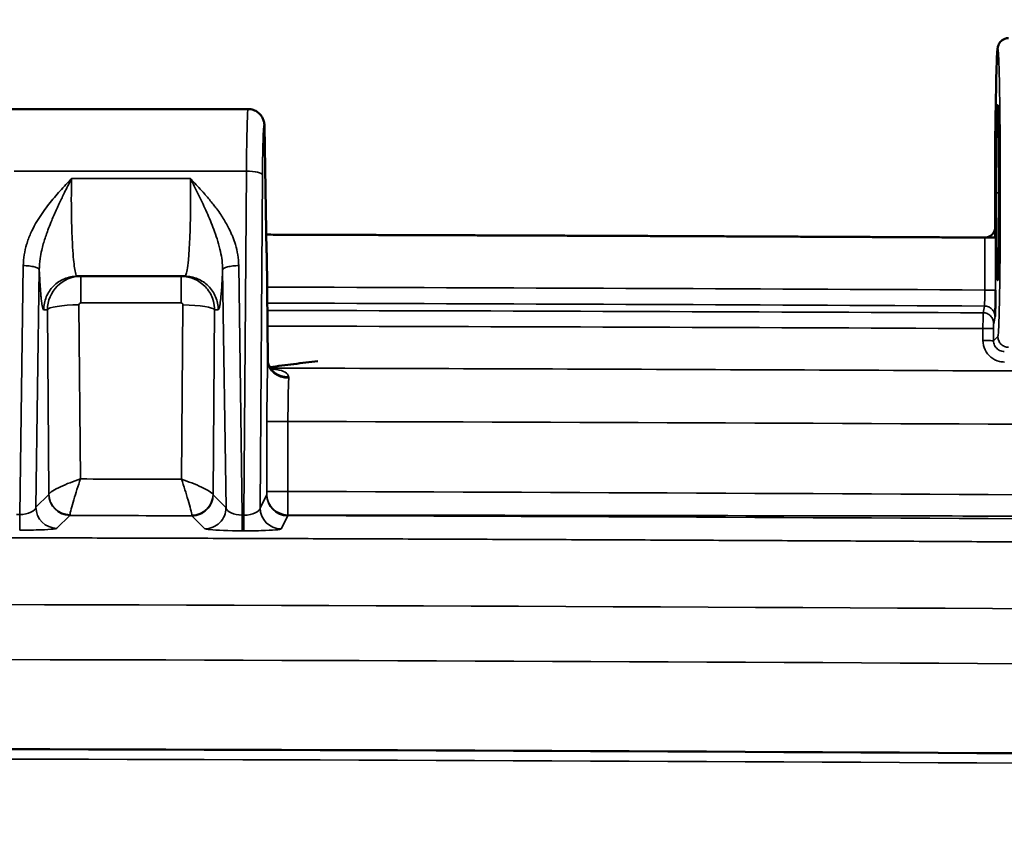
# Model space of a CAD drawing. Header units: inches. Extents: x 0.2 to 50.9, y 0.9 to 32.1.
# Tile 87 of 95: x 41.3 to 43.1, y 27 to 28.5. Entities that reach past the tile are written whole.
import ezdxf

# ---------------------------------------------------------------- set-up
doc = ezdxf.new("R2010")
doc.units = ezdxf.units.IN
doc.header["$LTSCALE"] = 1.5
doc.header["$MEASUREMENT"] = 0
for name, color, linetype, lineweight in [('Dimension (ANSI)', 7, 'Continuous', 25), ('Visible (ANSI)', 7, 'Continuous', 50), ('Visible Narrow (ANSI)', 7, 'Continuous', 35)]:
    doc.layers.add(name, color=color, linetype=linetype, lineweight=lineweight)
doc.styles.get("Standard").update_dxf_attribs({"font": 'arial.ttf'})
doc.dimstyles.new('Default (ANSI)', dxfattribs={"dimscale": 1.5, "dimtxt": 0.2, "dimasz": 0.098425, "dimexe": 0.125, "dimexo": 0.0625, "dimgap": 0.031496, "dimtad": 0, "dimtih": 1, "dimtoh": 1, "dimrnd": 1e-08, "dimzin": 0, "dimdsep": 46, "dimtxsty": 'Standard', "dimcen": 0.09, "dimdle": 0.393701, "dimclrd": 256, "dimclre": 256, "dimclrt": 7, "dimadec": 0, "dimazin": 1, "dimtfac": 0.6, "dimtofl": 0, "dimtmove": 0, "dimatfit": 3, "dimfxl": 1, "dimtolj": 1, "dimtzin": 4, "dimlwd": -1, "dimlwe": -1, "dimarcsym": 0})

# ---------------------------------------------------------------- blocks, each defined once
blk = doc.blocks.new('*D56')
at = {"layer": 'Defpoints', "color": 0, "transparency": 16777216}
for p in [(44.3128, 29.8153), (35.3128, 26.9518), (44.3128, 26.9518)]:
    blk.add_point(p, dxfattribs=at)
at = {"layer": 'Dimension (ANSI)', "transparency": 16777216}
for p, q in [((35.3128, 27.0455), (35.3128, 30.0028)), ((44.3128, 27.0455), (44.3128, 30.0028)), ((35.4605, 29.8153), (39.3765, 29.8153)), ((44.1652, 29.8153), (40.2492, 29.8153))]:
    blk.add_line(p, q, dxfattribs=at)
for points in [[(35.4605, 29.8399), (35.4605, 29.7907), (35.3128, 29.8153)], [(44.1652, 29.8399), (44.1652, 29.7907), (44.3128, 29.8153)]]:
    blk.add_solid(points, dxfattribs=at)
at = {"layer": 'Dimension (ANSI)', "color": 7, "transparency": 16777216, "insert": (39.4237, 29.9684), "char_height": 0.3, "attachment_point": 1}
blk.add_mtext('\\A1;9.00', dxfattribs=at)
blk = doc.blocks.new('*D59')
at = {"layer": 'Defpoints', "color": 0, "transparency": 16777216}
for p in [(45.1253, 30.66), (34.5003, 25.0768), (45.1253, 25.0768)]:
    blk.add_point(p, dxfattribs=at)
at = {"layer": 'Dimension (ANSI)', "transparency": 16777216}
for p, q in [((34.5003, 25.1705), (34.5003, 30.8475)), ((45.1253, 25.1705), (45.1253, 30.8475)), ((34.648, 30.66), (39.2735, 30.66)), ((44.9777, 30.66), (40.3521, 30.66))]:
    blk.add_line(p, q, dxfattribs=at)
for points in [[(34.648, 30.6847), (34.648, 30.6354), (34.5003, 30.66)], [(44.9777, 30.6847), (44.9777, 30.6354), (45.1253, 30.66)]]:
    blk.add_solid(points, dxfattribs=at)
at = {"layer": 'Dimension (ANSI)', "color": 7, "transparency": 16777216, "insert": (39.3208, 30.8133), "char_height": 0.3, "attachment_point": 1}
blk.add_mtext('\\A1;10.63', dxfattribs=at)

msp = doc.modelspace()

# ---------------------------------------------------------------- linework, layer by layer
at = {"layer": 'Visible (ANSI)'}
for p, q in [((43.0952, 28.399), (43.0941, 28.3224)), ((41.6984, 28.3822), (41.2282, 28.3822)), ((41.733, 28.1153), (41.729, 28.3503)), ((43.0941, 28.1621), (43.0941, 28.3219)), ((43.0941, 28.1621), (43.0941, 28.142)), ((41.6378, 28.1478), (41.6378, 28.1478)), ((43.0744, 28.142), (43.0944, 28.142)), ((41.7331, 28.1129), (41.7351, 27.9127)), ((41.5801, 28.0697), (41.3791, 28.0697))]:
    msp.add_line(p, q, dxfattribs=at)
msp.add_arc((39.8128, -555.0563), 582.2445, 89.5455852, 90.454415, dxfattribs=at)
for centre, major_axis, ratio, start_param, end_param in [((43.102, 27.8225), (-0.0079, 0.5001), 0.000843, 0.027667, 0.053735), ((43.0741, 28.1621), (0.0039, -0.0197), 0.996036, 6.082122, 7.656489), ((41.7248, 28.448), (0.0083, -0.3359), 0.001013, 0.068952, 0.137953)]:
    msp.add_ellipse(centre, major_axis=major_axis, ratio=ratio, start_param=start_param, end_param=end_param, dxfattribs=at)
for points, knots in [([(43.0952, 28.399), (43.0955, 28.4213), (43.0959, 28.4408), (43.0968, 28.4714), (43.0973, 28.4827), (43.098, 28.4924), (43.0982, 28.4943), (43.0988, 28.4978), (43.0989, 28.499), (43.1001, 28.5021), (43.1004, 28.5028), (43.1014, 28.5048), (43.1023, 28.5062), (43.1043, 28.5086), (43.1054, 28.5097), (43.1083, 28.5118), (43.11, 28.5128), (43.1141, 28.5143), (43.1164, 28.5147), (43.1188, 28.5147)], [0.0000103, 0.0000103, 0.0000103, 0.0000103, 0.2217699, 0.2217699, 0.4458522, 0.4458522, 0.5259433, 0.5259433, 0.5662321, 0.5662321, 0.5768275, 0.5768275, 0.5914363, 0.5914363, 0.6043711, 0.6043711, 0.6199791, 0.6199791, 0.6383391, 0.6383391, 0.6383391, 0.6383391]), ([(41.6984, 28.3821), (41.7017, 28.3821), (41.705, 28.3816), (41.7112, 28.3795), (41.7142, 28.3779), (41.7193, 28.374), (41.7216, 28.3716), (41.7241, 28.3678), (41.7248, 28.3666), (41.7259, 28.3645), (41.7263, 28.3636), (41.7272, 28.3612), (41.7276, 28.36), (41.7281, 28.3578), (41.7283, 28.3569), (41.7285, 28.3557), (41.7286, 28.3553), (41.7286, 28.355)], [0, 0, 0, 0, 0.0250102, 0.0250102, 0.0501423, 0.0501423, 0.0751501, 0.0751501, 0.0865073, 0.0865073, 0.0956303, 0.0956303, 0.11051, 0.11051, 0.1254628, 0.1254628, 0.1334291, 0.1334291, 0.1334291, 0.1334291]), ([(43.1016, 28.2259), (43.1016, 28.2299), (43.1016, 28.2425), (43.1015, 28.2694), (43.1015, 28.2799), (43.1013, 28.3097), (43.1011, 28.3275), (43.1005, 28.3574), (43.1002, 28.3693), (43.0995, 28.3855), (43.0992, 28.3897), (43.0984, 28.3897), (43.098, 28.3855), (43.0974, 28.3693), (43.097, 28.3575), (43.0965, 28.3275), (43.0963, 28.3097), (43.0961, 28.28), (43.096, 28.2695), (43.0959, 28.2425), (43.0959, 28.2299), (43.0959, 28.2259)], [-0.3379891, -0.3379891, -0.3379891, -0.3379891, -0.3074742, -0.3074742, -0.2871818, -0.2871818, -0.2477981, -0.2477981, -0.2084083, -0.2084083, -0.169016, -0.169016, -0.1296238, -0.1296238, -0.090234, -0.090234, -0.0508503, -0.0508503, -0.0305411, -0.0305411, -0.000001, -0.000001, -0.000001, -0.000001]), ([(41.729, 28.3516), (41.729, 28.3515), (41.729, 28.3513), (41.729, 28.3511), (41.729, 28.3509), (41.729, 28.3507), (41.729, 28.3505), (41.729, 28.3504), (41.729, 28.3504), (41.729, 28.3503)], [0, 0, 0, 0, 0.353163, 0.353163, 0.353163, 0.820062, 0.820062, 0.820062, 1, 1, 1, 1]), ([(43.0959, 28.2259), (43.0959, 28.2219), (43.0959, 28.2094), (43.096, 28.1825), (43.0961, 28.1719), (43.0963, 28.1422), (43.0965, 28.1244), (43.097, 28.0944), (43.0974, 28.0826), (43.098, 28.0664), (43.0984, 28.0622), (43.0992, 28.0622), (43.0995, 28.0663), (43.1002, 28.0825), (43.1005, 28.0944), (43.1011, 28.1244), (43.1013, 28.1422), (43.1015, 28.1719), (43.1015, 28.1824), (43.1016, 28.2094), (43.1016, 28.2219), (43.1016, 28.2259)], [-0.3379891, -0.3379891, -0.3379891, -0.3379891, -0.3074742, -0.3074742, -0.2871818, -0.2871818, -0.2477981, -0.2477981, -0.2084083, -0.2084083, -0.169016, -0.169016, -0.1296238, -0.1296238, -0.090234, -0.090234, -0.0508503, -0.0508503, -0.0305411, -0.0305411, -0.000001, -0.000001, -0.000001, -0.000001]), ([(43.0944, 28.0441), (43.0944, 28.041), (43.0944, 28.0362), (43.0944, 28.0302), (43.0944, 28.0289), (43.0944, 28.0275), (43.0943, 28.026), (43.0943, 28.0228), (43.0943, 28.02), (43.0943, 28.0176), (43.0942, 28.0148), (43.0942, 28.0125), (43.0942, 28.0106), (43.0942, 28.0094), (43.0941, 28.0082), (43.0941, 28.007), (43.0941, 28.0044), (43.094, 28.0018), (43.0939, 27.9995), (43.0939, 27.9993), (43.0939, 27.9992), (43.0939, 27.9991), (43.0938, 27.9954), (43.0937, 27.9946), (43.0936, 27.9943)], [-1, -1, -1, -1, -0.795684, -0.795684, -0.795684, -0.75, -0.75, -0.75, -0.6339249, -0.6339249, -0.6339249, -0.5, -0.5, -0.5, -0.4190407, -0.4190407, -0.4190407, -0.25, -0.25, -0.25, -0.2427431, -0.2427431, -0.2427431, -0.0000003, -0.0000003, -0.0000003, -0.0000003]), ([(41.7352, 27.9099), (41.7354, 27.908), (41.7361, 27.9057), (41.7384, 27.901), (41.7403, 27.8985), (41.743, 27.8961), (41.7439, 27.8954), (41.7449, 27.8948), (41.7452, 27.8947), (41.7453, 27.8946), (41.7454, 27.8946), (41.7454, 27.8946)], [0, 0, 0, 0, 0.03024399, 0.03024399, 0.06513421, 0.06513421, 0.08283072, 0.08283072, 0.09397941, 0.09397941, 0.09823955, 0.09823955, 0.09823955, 0.09823955]), ([(41.8288, 27.9114), (41.8137, 27.9095), (41.7987, 27.9076), (41.7688, 27.9038), (41.754, 27.9019), (41.7393, 27.9)], [0.0001966, 0.0001966, 0.0001966, 0.0001966, 0.4880015, 0.4880015, 0.9667047, 0.9667047, 0.9667047, 0.9667047])]:
    msp.add_open_spline(points, degree=3, knots=knots, dxfattribs=at)
for points, degree in [([(41.6984, 28.3822), (41.6984, 28.3822), (41.6984, 28.3822), (41.6984, 28.3822)], 3), ([(41.7286, 28.355), (41.7288, 28.3538), (41.7289, 28.3527), (41.729, 28.3516)], 3), ([(41.7325, 28.1475), (42.0008, 28.1467), (42.2691, 28.1458), (42.5374, 28.1447), (42.8057, 28.1434), (43.074, 28.1421)], 5), ([(41.7351, 27.9127), (41.7351, 27.9124), (41.7351, 27.912), (41.7351, 27.9116)], 3), ([(41.7351, 27.9116), (41.7351, 27.9111), (41.7351, 27.9104), (41.7352, 27.9097)], 3)]:
    msp.add_open_spline(points, degree=degree, dxfattribs=at)
at = {"layer": 'Visible Narrow (ANSI)'}
for p, q in [((43.0952, 28.3987), (43.0941, 28.3219)), ((41.6952, 28.2664), (41.2616, 28.2664)), ((41.5906, 28.2522), (41.3686, 28.2522)), ((41.6907, 27.6234), (41.6952, 28.2664)), ((41.7252, 28.2586), (41.7209, 27.6371)), ((43.0959, 28.2259), (43.1016, 28.2259)), ((43.0744, 28.0441), (43.0744, 28.142)), ((43.0944, 28.142), (43.0944, 28.0441)), ((41.7351, 27.9124), (41.733, 28.1153)), ((41.2784, 28.0897), (41.2719, 27.6246)), ((41.6874, 27.6234), (41.6809, 28.0897)), ((41.3021, 27.6382), (41.3084, 28.0819)), ((41.6509, 28.0819), (41.6572, 27.6374)), ((41.341, 28.0506), (41.3414, 28.0506)), ((43.0944, 28.0441), (43.0744, 28.0441)), ((41.3129, 28.0208), (41.3129, 28.0208)), ((41.325, 28.0207), (41.3251, 28.0207)), ((41.3825, 28.0164), (41.3852, 27.6911)), ((41.5733, 28.0199), (41.3859, 28.0199)), ((41.5741, 27.6906), (41.5768, 28.0163)), ((41.6342, 28.0199), (41.6344, 28.0199)), ((43.0737, 28.0142), (43.0712, 28.0016)), ((41.3167, 28.0072), (41.3235, 28.0072)), ((41.3264, 27.6627), (41.3235, 28.0072)), ((41.6357, 28.0071), (41.6329, 27.662)), ((41.6357, 28.0072), (41.6426, 28.0072)), ((43.0936, 27.9943), (43.0911, 27.9816)), ((43.0711, 27.9496), (43.0711, 27.9721)), ((43.0909, 27.9718), (43.0909, 27.9493)), ((43.0909, 27.9493), (43.0989, 27.9572)), ((41.7729, 27.7986), (41.7336, 27.7986)), ((41.7336, 27.6678), (41.7336, 27.7986)), ((41.7729, 27.7986), (41.7729, 27.6678)), ((41.3021, 27.6382), (41.3262, 27.6623)), ((41.633, 27.6616), (41.6572, 27.6374)), ((41.7209, 27.6371), (41.7331, 27.6616)), ((41.7331, 27.6616), (41.7334, 27.6622)), ((41.7336, 27.6678), (41.7729, 27.6678)), ((41.7729, 27.6678), (41.7727, 27.6238)), ((41.2661, 27.6246), (41.2719, 27.6246)), ((41.3654, 27.6229), (41.3413, 27.5989)), ((41.6177, 27.5981), (41.5936, 27.6223)), ((41.6874, 27.6234), (41.6907, 27.6234)), ((41.7724, 27.6223), (41.7601, 27.5977)), ((41.7727, 27.6229), (41.7724, 27.6223)), ((41.6906, 27.5943), (41.6873, 27.5943))]:
    msp.add_line(p, q, dxfattribs=at)
for radius in [582.4118, 582.226]:
    msp.add_arc((39.8128, -555.0563), radius, 89.5455852, 90.454415, dxfattribs=at)
for centre, major_axis, ratio, start_param, end_param in [((43.1152, 28.3987), (-0.02, 0.0003), 0.642747, 0.000243, 0.022784), ((41.6952, 28.2586), (0.03, -0.0002), 0.258813, 0.027104, 1.572612), ((41.3859, 28.0106), (0, 0.0591), 0.00014, 0.000002, 1.413718), ((41.5733, 28.0106), (0, 0.0591), 0.00014, 0, 1.413717), ((41.3825, 28.0072), (-0.0591, -0.0005), 0.15643, 4.711229, 6.230172), ((41.386, 28.0164), (-0.00269, 0.00218), 0.991134, 5.397401, 6.967214), ((41.5768, 28.007), (0.0591, -0.0005), 0.156428, 0.053116, 1.572233), ((39.8129, -112.6013), (-325.7609, 0), 0.431635, 4.702387, 4.706491), ((39.8129, -112.6245), (325.761, 0), 0.431616, 1.560794, 1.564898), ((41.7051, 27.9124), (0.03, 0.0003), 0.35395, 6.255193, 6.283185), ((41.7036, 27.8981), (0.0269, 0.026), 0.631966, 5.716244, 5.743651), ((41.7744, 27.9109), (-0.0393, 0.0014), 0.805615, 0.044199, 1.597164), ((41.7743, 27.9148), (-0.039, -0.0051), 0.831567, 6.28318, 7.743393), ((39.8103, -99.1462), (-293.6563, -0.0013), 0.432639, 4.699776, 4.705813), ((41.7409, 27.8696), (0.0324, 0.015), 0.546003, 6.004623, 6.142689), ((42.1604, -99.1938), (-293.5573, 1.2494), 0.432587, 4.709609, 4.71555), ((41.3262, 27.6819), (0, -0.0197), 0.052336, 0.052031, 0.208628), ((41.3656, 27.6623), (-0.0278, 0.0279), 0.997272, 0.788096, 2.353496), ((41.3657, 27.6627), (-0.0382, 0.0095), 0.976998, 0.247957, 1.805208), ((41.5936, 27.662), (0.0382, 0.0095), 0.976994, 4.472213, 6.03525), ((41.5937, 27.6616), (-0.0279, -0.0278), 0.997256, 0.785244, 2.356349), ((41.6331, 27.6813), (0, -0.0197), 0.052336, 6.074536, 6.230853), ((41.7725, 27.6616), (0.0352, -0.0176), 0.998293, 3.606321, 5.17239), ((41.7728, 27.6622), (0.0352, -0.0176), 0.998293, 3.606332, 5.172389), ((41.7728, 27.6623), (-0.0391, 0.0048), 0.977329, 0.123952, 1.685955), ((41.2719, 27.6348), (-0.0001, -0.0394), 0.00068, 0.05236, 1.308998), ((41.3415, 27.6382), (-0.0278, 0.0279), 0.997272, 0.788076, 2.353517), ((41.3655, 27.6819), (-0.0001, -0.059), 0.017094, 0.052221, 0.209001), ((41.6178, 27.6374), (-0.0279, -0.0278), 0.997256, 0.785223, 2.35637), ((41.7602, 27.6371), (0.0352, -0.0176), 0.998293, 3.606316, 5.172407), ((41.5938, 27.6812), (-0.0001, -0.059), 0.017878, 6.074428, 6.230931), ((41.6874, 27.6336), (-0.0001, -0.0394), 0.000874, 0.05236, 1.308998), ((41.6907, 27.6336), (-0.0001, -0.0394), 0.000876, 0.05236, 1.308998)]:
    msp.add_ellipse(centre, major_axis=major_axis, ratio=ratio, start_param=start_param, end_param=end_param, dxfattribs=at)
for points, degree, knots in [([(43.0989, 27.9572), (43.0992, 27.9575), (43.0995, 27.9596), (43.0998, 27.9634), (43.1001, 27.9672), (43.1004, 27.9728), (43.1007, 27.9799), (43.1011, 27.9896), (43.1014, 28.0022), (43.1017, 28.0172), (43.1019, 28.0244), (43.102, 28.0321), (43.1022, 28.0403), (43.1023, 28.0494), (43.1025, 28.0591), (43.1026, 28.0693), (43.1027, 28.0743), (43.1027, 28.0793), (43.1028, 28.0845), (43.1029, 28.0997), (43.1031, 28.1158), (43.1032, 28.1325), (43.1033, 28.1549), (43.1034, 28.1785), (43.1035, 28.2023), (43.1035, 28.2261), (43.1035, 28.2502), (43.1034, 28.2737), (43.1034, 28.2751), (43.1034, 28.2765), (43.1034, 28.2778), (43.1033, 28.2999), (43.1032, 28.3214), (43.103, 28.3417), (43.1028, 28.3633), (43.1026, 28.3835), (43.1023, 28.4016), (43.1021, 28.4197), (43.1018, 28.4357), (43.1014, 28.449), (43.1011, 28.4606), (43.1008, 28.4702), (43.1004, 28.4775), (43.1004, 28.4786), (43.1003, 28.4797), (43.1003, 28.4807), (43.1, 28.4863), (43.0997, 28.4903), (43.0994, 28.4925), (43.0993, 28.4933), (43.0992, 28.4939), (43.0991, 28.4943), (43.0986, 28.4956), (43.0982, 28.4938), (43.0978, 28.4888), (43.0974, 28.4838), (43.097, 28.4757), (43.0966, 28.4647), (43.0964, 28.4569), (43.0961, 28.4476), (43.0959, 28.4371), (43.0959, 28.4367), (43.0959, 28.4362), (43.0959, 28.4358), (43.0956, 28.4247), (43.0954, 28.4123), (43.0952, 28.3987)], 3, [0, 0, 0, 0, 0.0494732, 0.0494732, 0.0494732, 0.0990893, 0.0990893, 0.0990893, 0.1659916, 0.1659916, 0.1659916, 0.1977942, 0.1977942, 0.1977942, 0.2329704, 0.2329704, 0.2329704, 0.25, 0.25, 0.25, 0.2997799, 0.2997799, 0.2997799, 0.3665253, 0.3665253, 0.3665253, 0.4332545, 0.4332545, 0.4332545, 0.437108, 0.437108, 0.437108, 0.5, 0.5, 0.5, 0.5669593, 0.5669593, 0.5669593, 0.6337306, 0.6337306, 0.6337306, 0.6918233, 0.6918233, 0.6918233, 0.7005397, 0.7005397, 0.7005397, 0.75, 0.75, 0.75, 0.7672625, 0.7672625, 0.7672625, 0.8340307, 0.8340307, 0.8340307, 0.9009237, 0.9009237, 0.9009237, 0.9485313, 0.9485313, 0.9485313, 0.9504911, 0.9504911, 0.9504911, 1, 1, 1, 1]), ([(41.6952, 28.2664), (41.6954, 28.2888), (41.6957, 28.3184), (41.6964, 28.3436), (41.6969, 28.3647), (41.6976, 28.3822), (41.6984, 28.3822)], 3, [0, 0, 0, 0, 0.5, 0.5, 0.5, 0.9184812, 0.9184812, 0.9184812, 0.9184812]), ([(41.729, 28.3503), (41.7288, 28.3515), (41.7286, 28.3521), (41.7284, 28.3522), (41.7281, 28.3523), (41.7277, 28.3499), (41.7273, 28.3453), (41.7271, 28.3421), (41.7269, 28.3379), (41.7267, 28.3327), (41.7266, 28.332), (41.7266, 28.3312), (41.7266, 28.3304), (41.7263, 28.3225), (41.726, 28.3124), (41.7258, 28.3011), (41.7255, 28.2884), (41.7253, 28.2738), (41.7252, 28.2586)], 3, [0, 0, 0, 0, 0.112678, 0.112678, 0.112678, 0.340499, 0.340499, 0.340499, 0.496251, 0.496251, 0.496251, 0.51831, 0.51831, 0.51831, 0.746008, 0.746008, 0.746008, 1, 1, 1, 1]), ([(41.3686, 28.2522), (41.3685, 28.252), (41.3683, 28.2519), (41.3665, 28.25), (41.3649, 28.2483), (41.3561, 28.239), (41.349, 28.2313), (41.3348, 28.2152), (41.3278, 28.2068), (41.3142, 28.1887), (41.3076, 28.1789), (41.2982, 28.1622), (41.2951, 28.1561), (41.2894, 28.1431), (41.2868, 28.1363), (41.2829, 28.123), (41.2814, 28.1167), (41.2792, 28.1035), (41.2785, 28.0967), (41.2784, 28.0897)], 3, [0, 0, 0, 0, 0.004597, 0.004597, 0.047459, 0.047459, 0.241283, 0.241283, 0.431757, 0.431757, 0.622231, 0.622231, 0.724553, 0.724553, 0.826875, 0.826875, 0.913437, 0.913437, 1, 1, 1, 1]), ([(41.3084, 28.0819), (41.3084, 28.0888), (41.309, 28.0957), (41.31, 28.1027), (41.3107, 28.108), (41.3117, 28.1133), (41.313, 28.1186), (41.3139, 28.1225), (41.3149, 28.1263), (41.3159, 28.1302), (41.3179, 28.1372), (41.3203, 28.1443), (41.3229, 28.1517), (41.3238, 28.1543), (41.3248, 28.1569), (41.3258, 28.1595), (41.3276, 28.1643), (41.3296, 28.1691), (41.3316, 28.174), (41.3345, 28.1809), (41.3377, 28.1882), (41.3411, 28.1958), (41.3424, 28.1987), (41.3438, 28.2015), (41.3451, 28.2045), (41.3466, 28.2077), (41.3482, 28.2109), (41.3497, 28.2142), (41.3526, 28.2202), (41.3559, 28.227), (41.3597, 28.2347), (41.3624, 28.2401), (41.3654, 28.246), (41.3686, 28.2522)], 3, [-1, -1, -1, -1, -0.891067, -0.891067, -0.891067, -0.809038, -0.809038, -0.809038, -0.75, -0.75, -0.75, -0.624902, -0.624902, -0.624902, -0.580183, -0.580183, -0.580183, -0.5, -0.5, -0.5, -0.359515, -0.359515, -0.359515, -0.30707, -0.30707, -0.30707, -0.25, -0.25, -0.25, -0.103249, -0.103249, -0.103249, 0, 0, 0, 0]), ([(41.3686, 28.2522), (41.3685, 28.2464), (41.3684, 28.2405), (41.3684, 28.2346), (41.3682, 28.222), (41.3682, 28.2093), (41.3683, 28.1968), (41.3685, 28.1842), (41.3687, 28.1719), (41.3691, 28.1602), (41.3694, 28.1498), (41.3698, 28.14), (41.3703, 28.1309), (41.3707, 28.1218), (41.3713, 28.1134), (41.3719, 28.1061), (41.3725, 28.0995), (41.3731, 28.0938), (41.3737, 28.0889), (41.3744, 28.084), (41.3751, 28.08), (41.3758, 28.0769), (41.3768, 28.0721), (41.378, 28.0697), (41.3791, 28.0697)], 3, [-1, -1, -1, -1, -0.93222, -0.93222, -0.93222, -0.789629, -0.789629, -0.789629, -0.647037, -0.647037, -0.647037, -0.521217, -0.521217, -0.521217, -0.395397, -0.395397, -0.395397, -0.28418, -0.28418, -0.28418, -0.172964, -0.172964, -0.172964, 0, 0, 0, 0]), ([(41.5801, 28.0697), (41.5809, 28.0697), (41.5816, 28.0707), (41.5823, 28.0727), (41.5831, 28.0747), (41.5838, 28.0776), (41.5844, 28.0815), (41.5853, 28.0865), (41.5861, 28.093), (41.5869, 28.1007), (41.5876, 28.1085), (41.5883, 28.1176), (41.5888, 28.1276), (41.5893, 28.1355), (41.5897, 28.1439), (41.59, 28.1528), (41.5903, 28.1617), (41.5905, 28.171), (41.5907, 28.1806), (41.5909, 28.1901), (41.591, 28.1999), (41.591, 28.2098), (41.591, 28.2196), (41.591, 28.2295), (41.5909, 28.2392), (41.5908, 28.2436), (41.5907, 28.2479), (41.5906, 28.2522)], 3, [-1, -1, -1, -1, -0.888844, -0.888844, -0.888844, -0.777687, -0.777687, -0.777687, -0.635789, -0.635789, -0.635789, -0.493891, -0.493891, -0.493891, -0.383009, -0.383009, -0.383009, -0.272127, -0.272127, -0.272127, -0.161053, -0.161053, -0.161053, -0.049979, -0.049979, -0.049979, 0, 0, 0, 0]), ([(41.5906, 28.2522), (41.5908, 28.252), (41.591, 28.2519), (41.5912, 28.2517), (41.5929, 28.2499), (41.5944, 28.2482), (41.5959, 28.2466), (41.6038, 28.2384), (41.6092, 28.2326), (41.6175, 28.2232), (41.6178, 28.2228), (41.6181, 28.2225), (41.6184, 28.2221), (41.6237, 28.216), (41.6286, 28.2101), (41.6331, 28.2044), (41.635, 28.202), (41.6366, 28.1999), (41.6382, 28.1977), (41.6405, 28.1948), (41.6427, 28.1918), (41.6455, 28.1877), (41.6501, 28.181), (41.654, 28.1747), (41.6578, 28.168), (41.661, 28.1623), (41.664, 28.1564), (41.667, 28.1496), (41.6679, 28.1476), (41.6688, 28.1454), (41.6697, 28.1432), (41.6715, 28.1385), (41.6732, 28.1338), (41.6746, 28.1291), (41.6765, 28.1227), (41.678, 28.1164), (41.679, 28.1101), (41.6801, 28.1032), (41.6808, 28.0964), (41.6809, 28.0897)], 3, [0.0001067, 0.0001067, 0.0001067, 0.0001067, 0.003796, 0.003796, 0.003796, 0.0419502, 0.0419502, 0.0419502, 0.2423145, 0.2423145, 0.2423145, 0.25, 0.25, 0.25, 0.375, 0.375, 0.375, 0.4275319, 0.4275319, 0.4275319, 0.5, 0.5, 0.5, 0.6183226, 0.6183226, 0.6183226, 0.7196773, 0.7196773, 0.7196773, 0.75, 0.75, 0.75, 0.8151512, 0.8151512, 0.8151512, 0.9036673, 0.9036673, 0.9036673, 1, 1, 1, 1]), ([(41.5906, 28.2522), (41.5908, 28.252), (41.5909, 28.2518), (41.591, 28.2515), (41.5921, 28.2494), (41.5932, 28.2473), (41.5943, 28.2451), (41.5992, 28.2355), (41.6041, 28.2257), (41.6089, 28.2156), (41.6136, 28.2057), (41.6183, 28.1956), (41.6229, 28.1852), (41.6274, 28.1749), (41.6318, 28.1642), (41.6359, 28.1531), (41.638, 28.1471), (41.6401, 28.1411), (41.642, 28.1348), (41.6438, 28.1286), (41.6455, 28.1223), (41.6469, 28.1158), (41.6481, 28.1103), (41.6491, 28.1047), (41.6498, 28.0991), (41.6505, 28.0934), (41.6509, 28.0877), (41.6509, 28.0819)], 3, [0.0001377, 0.0001377, 0.0001377, 0.0001377, 0.0045969, 0.0045969, 0.0045969, 0.0474591, 0.0474591, 0.0474591, 0.2412827, 0.2412827, 0.2412827, 0.4317571, 0.4317571, 0.4317571, 0.6222316, 0.6222316, 0.6222316, 0.7245535, 0.7245535, 0.7245535, 0.8268755, 0.8268755, 0.8268755, 0.9134377, 0.9134377, 0.9134377, 1, 1, 1, 1]), ([(41.3084, 28.0819), (41.3082, 28.0829), (41.3073, 28.0839), (41.3057, 28.0848), (41.3041, 28.0857), (41.3018, 28.0866), (41.2991, 28.0873), (41.2963, 28.088), (41.2931, 28.0886), (41.2895, 28.089), (41.286, 28.0894), (41.2822, 28.0896), (41.2784, 28.0897)], 3, [-1, -1, -1, -1, -0.75, -0.75, -0.75, -0.5, -0.5, -0.5, -0.25, -0.25, -0.25, 0, 0, 0, 0]), ([(41.6809, 28.0897), (41.6771, 28.0896), (41.6733, 28.0894), (41.6697, 28.089), (41.6662, 28.0886), (41.663, 28.088), (41.6602, 28.0873), (41.6574, 28.0866), (41.6552, 28.0857), (41.6536, 28.0848), (41.652, 28.0839), (41.6511, 28.0829), (41.6509, 28.0819)], 3, [-1, -1, -1, -1, -0.75, -0.75, -0.75, -0.5, -0.5, -0.5, -0.25, -0.25, -0.25, 0, 0, 0, 0]), ([(41.3084, 28.0819), (41.3084, 28.0814), (41.3084, 28.0809), (41.3084, 28.0804), (41.3086, 28.0757), (41.309, 28.0683), (41.3095, 28.0593), (41.3097, 28.0565), (41.3099, 28.0536), (41.3101, 28.0506), (41.3105, 28.0442), (41.3109, 28.0391), (41.3113, 28.0349), (41.3116, 28.0318), (41.3119, 28.0293), (41.3121, 28.0271), (41.3125, 28.0239), (41.3129, 28.0207), (41.3133, 28.0178), (41.3137, 28.0158), (41.314, 28.0139), (41.3144, 28.0123), (41.3154, 28.0077), (41.3162, 28.0072), (41.3167, 28.0072)], 3, [0, 0, 0, 0, 0.0208619, 0.0208619, 0.0208619, 0.1954617, 0.1954617, 0.1954617, 0.25, 0.25, 0.25, 0.394749, 0.394749, 0.394749, 0.5, 0.5, 0.5, 0.6481207, 0.6481207, 0.6481207, 0.75, 0.75, 0.75, 1, 1, 1, 1]), ([(41.3167, 28.0072), (41.3167, 28.0154), (41.3183, 28.0235), (41.3215, 28.0311), (41.3246, 28.0387), (41.3292, 28.0456), (41.335, 28.0514), (41.3408, 28.0572), (41.3477, 28.0618), (41.3553, 28.0649), (41.3628, 28.0681), (41.371, 28.0697), (41.3791, 28.0697)], 3, [0, 0, 0, 0, 0.25, 0.25, 0.25, 0.5, 0.5, 0.5, 0.75, 0.75, 0.75, 1, 1, 1, 1]), ([(41.5733, 28.0697), (41.5904, 28.0697), (41.6071, 28.0624), (41.6187, 28.0502), (41.6245, 28.044), (41.629, 28.0368), (41.6319, 28.0289), (41.6347, 28.0213), (41.6356, 28.0088), (41.6357, 28.0072)], 3, [-1, -1, -1, -1, -0.493564, -0.493564, -0.493564, -0.240345, -0.240345, -0.240345, 0, 0, 0, 0]), ([(41.6426, 28.0072), (41.6426, 28.0154), (41.6409, 28.0235), (41.6378, 28.0311), (41.6347, 28.0387), (41.63, 28.0456), (41.6243, 28.0514), (41.6185, 28.0572), (41.6116, 28.0618), (41.604, 28.0649), (41.5965, 28.0681), (41.5883, 28.0697), (41.5801, 28.0697)], 3, [-1, -1, -1, -1, -0.75, -0.75, -0.75, -0.5, -0.5, -0.5, -0.25, -0.25, -0.25, 0, 0, 0, 0]), ([(41.6426, 28.0072), (41.643, 28.0072), (41.6437, 28.0074), (41.6447, 28.0116), (41.6448, 28.0118), (41.6449, 28.0121), (41.6449, 28.0123), (41.6457, 28.0157), (41.6463, 28.0201), (41.6468, 28.0244), (41.647, 28.0253), (41.6471, 28.0262), (41.6472, 28.0271), (41.6478, 28.0325), (41.6485, 28.0399), (41.6492, 28.0506), (41.6492, 28.051), (41.6492, 28.0514), (41.6493, 28.0518), (41.6501, 28.0642), (41.6506, 28.0748), (41.6508, 28.0806), (41.6509, 28.0811), (41.6509, 28.0815), (41.6509, 28.0819)], 3, [0, 0, 0, 0, 0.237767, 0.237767, 0.237767, 0.25, 0.25, 0.25, 0.456876, 0.456876, 0.456876, 0.5, 0.5, 0.5, 0.75, 0.75, 0.75, 0.757085, 0.757085, 0.757085, 0.981677, 0.981677, 0.981677, 1, 1, 1, 1]), ([(43.0744, 28.0441), (43.0744, 28.0413), (43.0744, 28.0384), (43.0744, 28.0357), (43.0744, 28.033), (43.0744, 28.0304), (43.0743, 28.0281), (43.0743, 28.0257), (43.0743, 28.0235), (43.0742, 28.0216), (43.0741, 28.0197), (43.0741, 28.0182), (43.074, 28.017), (43.0739, 28.0154), (43.0738, 28.0145), (43.0737, 28.0142)], 3, [0, 0, 0, 0, 0.189844, 0.189844, 0.189844, 0.379687, 0.379687, 0.379687, 0.57021, 0.57021, 0.57021, 0.760732, 0.760732, 0.760732, 1, 1, 1, 1]), ([(41.5768, 28.0163), (41.5768, 28.0167), (41.5767, 28.0171), (41.5766, 28.0175), (41.5766, 28.0176), (41.5766, 28.0176), (41.5766, 28.0176), (41.5764, 28.018), (41.5762, 28.0183), (41.576, 28.0186), (41.576, 28.0187), (41.5759, 28.0187), (41.5758, 28.0188), (41.5756, 28.019), (41.5754, 28.0192), (41.5751, 28.0194), (41.5748, 28.0196), (41.5745, 28.0197), (41.5741, 28.0198), (41.5738, 28.0198), (41.5736, 28.0199), (41.5733, 28.0199)], 3, [0, 0, 0, 0, 0.231437, 0.231437, 0.231437, 0.250607, 0.250607, 0.250607, 0.4519, 0.4519, 0.4519, 0.500578, 0.500578, 0.500578, 0.66061, 0.66061, 0.66061, 0.866676, 0.866676, 0.866676, 1, 1, 1, 1]), ([(43.0737, 28.0142), (43.0763, 28.0142), (43.0789, 28.0136), (43.0837, 28.0116), (43.0859, 28.0102), (43.0896, 28.0065), (43.0911, 28.0043), (43.0931, 27.9995), (43.0936, 27.9969), (43.0936, 27.9943)], 3, [0, 0, 0, 0, 0.25, 0.25, 0.5, 0.5, 0.75, 0.75, 1, 1, 1, 1]), ([(43.0712, 28.0016), (43.0712, 28.0012), (43.0712, 28), (43.0712, 27.998), (43.0712, 27.996), (43.0712, 27.9933), (43.0712, 27.99), (43.0712, 27.9875), (43.0712, 27.9846), (43.0711, 27.9816), (43.0711, 27.9785), (43.0711, 27.9753), (43.0711, 27.9721)], 3, [0, 0, 0, 0, 0.2808248, 0.2808248, 0.2808248, 0.5616496, 0.5616496, 0.5616496, 0.7808248, 0.7808248, 0.7808248, 0.9999996, 0.9999996, 0.9999996, 0.9999996]), ([(43.0911, 27.9816), (43.0911, 27.9842), (43.0906, 27.9868), (43.0886, 27.9916), (43.0871, 27.9938), (43.0834, 27.9975), (43.0812, 27.999), (43.0764, 28.001), (43.0738, 28.0016), (43.0712, 28.0016)], 3, [0, 0, 0, 0, 0.25, 0.25, 0.5, 0.5, 0.75, 0.75, 1, 1, 1, 1]), ([(43.0911, 27.9816), (43.0911, 27.9815), (43.091, 27.9811), (43.091, 27.9805), (43.091, 27.9798), (43.091, 27.9789), (43.091, 27.9778), (43.091, 27.977), (43.091, 27.976), (43.0909, 27.975), (43.0909, 27.974), (43.0909, 27.9729), (43.0909, 27.9718)], 3, [0, 0, 0, 0, 0.2761648, 0.2761648, 0.2761648, 0.5626909, 0.5626909, 0.5626909, 0.7851463, 0.7851463, 0.7851463, 0.9999994, 0.9999994, 0.9999994, 0.9999994]), ([(43.0711, 27.9721), (43.0737, 27.9721), (43.0763, 27.9721), (43.081, 27.9721), (43.0832, 27.972), (43.0868, 27.972), (43.0883, 27.972), (43.0903, 27.9719), (43.0909, 27.9719), (43.0909, 27.9718)], 3, [0, 0, 0, 0, 0.25, 0.25, 0.5, 0.5, 0.75, 0.75, 0.9999969, 0.9999969, 0.9999969, 0.9999969]), ([(43.1189, 27.9372), (43.1163, 27.9372), (43.1136, 27.9378), (43.1112, 27.9388), (43.1088, 27.9398), (43.1066, 27.9412), (43.1047, 27.9431), (43.1029, 27.9449), (43.1014, 27.9472), (43.1004, 27.9496), (43.0994, 27.952), (43.0989, 27.9546), (43.0989, 27.9572)], 3, [-1, -1, -1, -1, -0.75, -0.75, -0.75, -0.5, -0.5, -0.5, -0.25, -0.25, -0.25, 0, 0, 0, 0]), ([(43.0711, 27.9496), (43.0711, 27.9436), (43.0725, 27.9377), (43.0776, 27.927), (43.0814, 27.9222), (43.0906, 27.9147), (43.0961, 27.912), (43.1049, 27.9099), (43.108, 27.9096), (43.1111, 27.9096)], 3, [0, 0, 0, 0, 0.283348, 0.283348, 0.568017, 0.568017, 0.852661, 0.852661, 1, 1, 1, 1]), ([(43.0711, 27.9496), (43.0737, 27.9496), (43.0763, 27.9496), (43.081, 27.9495), (43.0832, 27.9495), (43.0868, 27.9495), (43.0883, 27.9494), (43.0903, 27.9494), (43.0909, 27.9493), (43.0909, 27.9493)], 3, [0, 0, 0, 0, 0.2500007, 0.2500007, 0.5000014, 0.5000014, 0.7500022, 0.7500022, 0.9999969, 0.9999969, 0.9999969, 0.9999969]), ([(43.0909, 27.9493), (43.0909, 27.9463), (43.0916, 27.9434), (43.0929, 27.9407), (43.0942, 27.938), (43.096, 27.9356), (43.0984, 27.9337), (43.1007, 27.9318), (43.1034, 27.9305), (43.1063, 27.9298), (43.1078, 27.9295), (43.1094, 27.9293), (43.1109, 27.9293)], 3, [-1, -1, -1, -1, -0.7166518, -0.7166518, -0.7166518, -0.431983, -0.431983, -0.431983, -0.1473388, -0.1473388, -0.1473388, 0, 0, 0, 0]), ([(41.7423, 27.8967), (41.7457, 27.8964), (41.7489, 27.896), (41.7519, 27.8955), (41.7647, 27.8933), (41.7729, 27.8889), (41.7742, 27.882)], 3, [-0.8011564, -0.8011564, -0.8011564, -0.8011564, -0.6507269, -0.6507269, -0.6507269, 0, 0, 0, 0]), ([(41.3264, 27.6627), (41.3269, 27.6643), (41.3295, 27.6665), (41.3334, 27.6689), (41.3374, 27.6714), (41.3425, 27.674), (41.3481, 27.6766), (41.3593, 27.6818), (41.3722, 27.6868), (41.3852, 27.6911)], 3, [-1, -1, -1, -1, -0.75, -0.75, -0.75, -0.5, -0.5, -0.5, 0, 0, 0, 0]), ([(41.3852, 27.6911), (41.3809, 27.6783), (41.3766, 27.6648), (41.3728, 27.6523), (41.371, 27.646), (41.3693, 27.6401), (41.368, 27.6351), (41.3666, 27.63), (41.3658, 27.626), (41.3656, 27.6241)], 3, [-1, -1, -1, -1, -0.5, -0.5, -0.5, -0.25, -0.25, -0.25, 0, 0, 0, 0]), ([(41.5741, 27.6906), (41.587, 27.6862), (41.5999, 27.6812), (41.6112, 27.676), (41.6168, 27.6734), (41.6219, 27.6708), (41.6258, 27.6683), (41.6297, 27.6659), (41.6324, 27.6636), (41.6329, 27.662)], 3, [-1, -1, -1, -1, -0.5, -0.5, -0.5, -0.25, -0.25, -0.25, 0, 0, 0, 0]), ([(41.5934, 27.6235), (41.5933, 27.6254), (41.5924, 27.6294), (41.5911, 27.6344), (41.5898, 27.6395), (41.5881, 27.6454), (41.5863, 27.6517), (41.5826, 27.6643), (41.5783, 27.6777), (41.5741, 27.6906)], 3, [-1, -1, -1, -1, -0.75, -0.75, -0.75, -0.5, -0.5, -0.5, 0, 0, 0, 0]), ([(41.7335, 27.6623), (41.7335, 27.6625), (41.7335, 27.6627), (41.7335, 27.6631), (41.7335, 27.6634), (41.7335, 27.6638), (41.7336, 27.6643), (41.7336, 27.6648), (41.7336, 27.6654), (41.7336, 27.666), (41.7336, 27.6666), (41.7336, 27.6672), (41.7336, 27.6678)], 3, [0, 0, 0, 0, 0.259788, 0.259788, 0.259788, 0.508233, 0.508233, 0.508233, 0.754325, 0.754325, 0.754325, 1, 1, 1, 1]), ([(43.517, 27.6212), (43.3213, 27.6215), (43.1121, 27.6218), (42.8895, 27.6221), (42.5488, 27.6227), (42.1765, 27.6232), (41.7727, 27.6238)], 3, [0, 0, 0, 0, 0.395272, 0.395272, 0.395272, 0.9999917, 0.9999917, 0.9999917, 0.9999917]), ([(41.3413, 27.5989), (41.34, 27.5976), (41.3249, 27.5964), (41.3027, 27.5958), (41.2957, 27.5956), (41.288, 27.5955), (41.2802, 27.5955), (41.2774, 27.5955), (41.2746, 27.5955), (41.2718, 27.5955)], 3, [0, 0, 0, 0, 0.703452, 0.703452, 0.703452, 0.922393, 0.922393, 0.922393, 1, 1, 1, 1]), ([(41.6873, 27.5943), (41.6628, 27.5943), (41.6394, 27.5952), (41.6273, 27.5964), (41.6217, 27.5969), (41.6183, 27.5975), (41.6177, 27.5981)], 3, [0, 0, 0, 0, 0.68098, 0.68098, 0.68098, 1, 1, 1, 1]), ([(41.7601, 27.5977), (41.7594, 27.5964), (41.7449, 27.5952), (41.723, 27.5946), (41.7162, 27.5944), (41.7085, 27.5943), (41.7007, 27.5943), (41.6974, 27.5942), (41.694, 27.5942), (41.6906, 27.5943)], 3, [0, 0, 0, 0, 0.692327, 0.692327, 0.692327, 0.907847, 0.907847, 0.907847, 1, 1, 1, 1]), ([(45.4804, 27.5554), (44.221, 27.5677), (42.9615, 27.5769), (41.7021, 27.583), (40.4426, 27.5861), (39.1831, 27.5861), (37.9236, 27.583), (36.6641, 27.5769), (35.4047, 27.5677), (34.1452, 27.5554), (34.1452, 27.5554), (34.1452, 27.5554), (34.1452, 27.5554), (34.1452, 27.5554), (34.1452, 27.5554), (34.1452, 27.5554), (34.1452, 27.5554), (34.1452, 27.5554)], 9, [0, 0, 0, 0, 0, 0, 0, 0, 0, 0, 0.990099, 0.990099, 0.990099, 0.990099, 0.990099, 0.990099, 0.990099, 0.990099, 0.9901014, 0.9901014, 0.9901014, 0.9901014, 0.9901014, 0.9901014, 0.9901014, 0.9901014, 0.9901014, 0.9901014])]:
    msp.add_open_spline(points, degree=degree, knots=knots, dxfattribs=at)
for points in [[(41.3235, 28.0072), (41.3235, 28.0409), (41.3516, 28.0697), (41.3859, 28.0697)], [(41.7337, 28.0495), (42.1806, 28.0482), (42.6275, 28.0464), (43.0744, 28.0441)], [(41.734, 28.0196), (42.1806, 28.0183), (42.6272, 28.0165), (43.0737, 28.0142)], [(41.7336, 27.7986), (41.7336, 27.8421), (41.7342, 27.8852), (41.7351, 27.9109)], [(41.7351, 27.9109), (41.7351, 27.9114), (41.7351, 27.9119), (41.7351, 27.9124)], [(41.7743, 27.8791), (41.7734, 27.8605), (41.7729, 27.8302), (41.7729, 27.7986)], [(41.3852, 27.6911), (41.4482, 27.6909), (41.5111, 27.6908), (41.5741, 27.6906)], [(41.7334, 27.6622), (41.7335, 27.6622), (41.7335, 27.6623), (41.7335, 27.6623)], [(43.5171, 27.6593), (42.9357, 27.663), (42.3543, 27.6659), (41.7729, 27.6678)], [(41.2719, 27.6246), (41.2883, 27.6248), (41.3012, 27.6312), (41.3021, 27.6382)], [(41.6572, 27.6374), (41.6581, 27.6303), (41.6711, 27.6238), (41.6874, 27.6234)], [(41.6907, 27.6234), (41.7075, 27.6234), (41.7204, 27.6299), (41.7209, 27.6371)], [(41.5936, 27.6223), (41.5175, 27.6225), (41.4415, 27.6227), (41.3654, 27.6229)], [(41.7727, 27.6238), (41.7727, 27.6233), (41.7727, 27.623), (41.7727, 27.6229)], [(41.7727, 27.6229), (42.3541, 27.6209), (42.9356, 27.6181), (43.517, 27.6144)], [(45.4792, 27.4306), (41.7016, 27.4674), (37.924, 27.4674), (34.1464, 27.4306)]]:
    msp.add_open_spline(points, degree=3, dxfattribs=at)

# ---------------------------------------------------------------- dimensions: what is measured, and where the dimension line sits
at = {"layer": 'Dimension (ANSI)'}
for base, p1, p2, picture, middle in [((45.1253194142, 30.6600445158), (34.5003194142, 25.0767952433), (45.1253194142, 25.0767952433), '*D59', (39.8128194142, 30.6600445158)), ((44.3128, 29.8153), (35.3128, 26.9518), (44.3128, 26.9518), '*D56', (39.8128, 29.8153))]:
    dim = msp.add_linear_dim(base=base, p1=p1, p2=p2, angle=180, dimstyle='Default (ANSI)', override={"dimgap": 0.031496, "dimtih": 0, "dimtoh": 0, "dimdec": 2, "dimtol": 0, "dimlim": 0, "dimtp": 0, "dimtm": 0, "dimtdec": 2, "dimatfit": 1}, dxfattribs=at)
    dim.commit()
    dim.dimension.update_dxf_attribs({"geometry": picture, "text_midpoint": middle, "dimtype": 160})

doc.saveas('drawing.dxf')
